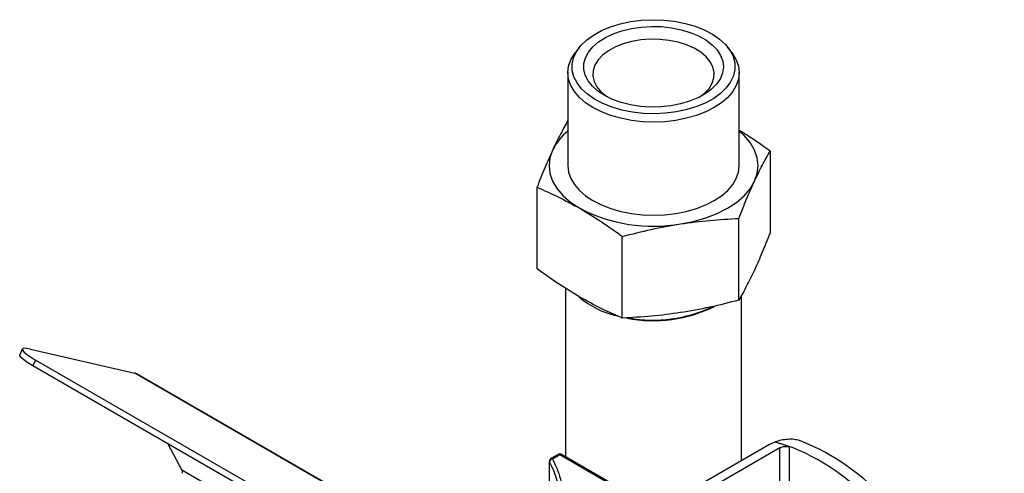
# Model space of a CAD drawing. Header units: millimetres. Extents: x -463 to 677, y -55 to 704.
# Tile 10 of 10: x 441 to 677, y 578 to 686. Entities that reach past the tile are written whole.
import ezdxf

# ---------------------------------------------------------------- set-up
doc = ezdxf.new("R2010")
doc.units = ezdxf.units.MM

msp = doc.modelspace()

# ---------------------------------------------------------------- linework, layer by layer
at = {"color": 7, "linetype": 'Continuous', "lineweight": 25}
for p, q in [((574.8257, 679.793), (573.9128, 678.6144)), ((611.3417, 678.6144), (610.4288, 679.793)), ((572.1272, 673.7838), (572.1272, 651.5184)), ((613.1272, 651.5184), (613.1272, 673.7838)), ((620.5111, 654.9854), (620.5111, 635.4477)), ((564.7434, 626.8213), (564.7434, 646.359)), ((613.0397, 619.3507), (613.0397, 638.8884)), ((585.1558, 615.0375), (585.1558, 634.5752)), ((571.5472, 622.1963), (571.5472, 581.8515)), ((613.7072, 580.9279), (613.7072, 620.5664)), ((441.5408, 607.6319), (440.9227, 606.2557)), ((443.4944, 607.6175), (468.458, 601.8438)), ((444.7125, 605.0054), (444.0944, 603.6292)), ((566.7647, 532.8132), (444.0944, 603.6292)), ((567.3828, 534.1894), (444.7125, 605.0054)), ((604.5986, 523.2515), (468.458, 601.8438)), ((605.0301, 523.0825), (468.8895, 601.6748)), ((476.4154, 584.9707), (479.7279, 578.6799)), ((620.4031, 584.7933), (559.2677, 549.5006)), ((621.6867, 585.38), (620.4031, 584.7933)), ((622.8723, 584.001), (561.1885, 548.3917)), ((569.7956, 582.4228), (568.0648, 581.4237)), ((568.4458, 581.3859), (570.1766, 582.3851)), ((570.1766, 582.3851), (588.1371, 572.0167)), ((588.5181, 572.0545), (570.5576, 582.4228)), ((625.0976, 584.2183), (625.0976, 561.1053)), ((567.6838, 580.7637), (567.6838, 567.8014))]:
    msp.add_line(p, q, dxfattribs=at)
at = {"color": 8, "linetype": 'Continuous', "lineweight": 25}
for p, q in [((622.8723, 564.6801), (622.8723, 584.001)), ((567.7209, 567.8479), (567.7209, 580.6281)), ((507.0528, 562.9056), (479.7279, 578.6799))]:
    msp.add_line(p, q, dxfattribs=at)
at = {"color": 7, "linetype": 'Continuous', "lineweight": 25, "flags": 128}
for points in [[(597.6742, 686.0716), (600.192, 685.5736), (602.5688, 684.8823), (604.7605, 684.0106), (606.7261, 682.9748), (608.4291, 681.7941), (609.8378, 680.4905), (610.9258, 679.0883), (611.673, 677.6137), (612.0654, 676.0941), (612.0957, 674.5577), (611.7633, 673.0333), (611.0745, 671.5493), (610.042, 670.1332), (608.6851, 668.8114), (607.0291, 667.6086), (605.1048, 666.5472), (602.9481, 665.647), (600.5991, 664.9246), (598.1017, 664.3937), (595.5022, 664.064), (592.8492, 663.9417), (590.1921, 664.0291), (587.5803, 664.3245), (585.0625, 664.8225), (582.6857, 665.5138), (580.494, 666.3855), (578.5284, 667.4213), (576.8254, 668.6021), (575.4167, 669.9056), (574.3287, 671.3078), (573.5815, 672.7824), (573.1891, 674.3021), (573.1588, 675.8384), (573.4912, 677.3628), (574.18, 678.8469), (575.2125, 680.263), (576.5694, 681.5847), (578.2254, 682.7875), (580.1497, 683.8489), (582.3064, 684.7492), (584.6553, 685.4715), (587.1528, 686.0025), (589.7523, 686.3322), (592.4053, 686.4544), (595.0624, 686.3671), (597.6742, 686.0716)], [(596.9573, 684.527), (599.2641, 684.0637), (601.4294, 683.4113), (603.4071, 682.584), (605.1551, 681.5992), (606.636, 680.4779), (607.8184, 679.2442), (608.677, 677.9242), (609.1936, 676.5461), (609.357, 675.1393), (609.1639, 673.7337), (608.6183, 672.3593), (607.7319, 671.0455), (606.5236, 669.8201), (605.0191, 668.7094), (603.2505, 667.7369), (601.2555, 666.9235), (599.0766, 666.2865), (596.7602, 665.8393), (594.3558, 665.5917), (591.9145, 665.5488), (589.4883, 665.7115), (587.1291, 666.0764), (584.8871, 666.6358), (582.81, 667.3776), (580.9422, 668.2861), (579.3234, 669.342), (577.9882, 670.5226), (576.965, 671.8029), (576.2756, 673.1555), (575.9347, 674.5517), (575.9496, 675.9617), (576.3199, 677.3554), (577.0378, 678.7031), (578.0879, 679.9761), (579.448, 681.1473), (581.0889, 682.1916), (582.9757, 683.0869), (585.0683, 683.8141), (587.3219, 684.3577), (589.6887, 684.706), (592.118, 684.8517), (594.5582, 684.7916), (596.9573, 684.527)], [(596.3879, 681.5039), (594.1461, 681.7438), (591.8668, 681.7782), (589.6063, 681.6064), (587.4201, 681.2326), (585.3622, 680.6659), (583.4832, 679.9204), (581.8293, 679.0144), (580.4413, 677.9701), (579.3534, 676.8134), (578.5923, 675.5727), (578.1768, 674.2785), (578.1171, 672.9627), (578.4147, 671.6577), (579.0623, 670.3957), (580.0438, 669.2077), (581.3353, 668.1229), (581.6282, 667.9207)], [(603.6263, 667.9207), (604.8132, 668.8332), (605.9011, 669.99), (606.6622, 671.2307), (607.0777, 672.5249), (607.1374, 673.8407), (606.8398, 675.1456), (606.1922, 676.4077), (605.2107, 677.5957), (603.9192, 678.6804), (602.3498, 679.6352), (600.5409, 680.4365), (598.5372, 681.0645), (596.3879, 681.5039)], [(611.3417, 678.6144), (611.5668, 678.3126), (612.4287, 676.8467), (612.9519, 675.3285), (613.1272, 673.7838), (612.9519, 672.2391), (612.4287, 670.7208), (611.5668, 669.2549), (610.3808, 667.8666), (608.891, 666.5795), (607.1229, 665.4156), (605.1069, 664.3949), (602.8772, 663.5349), (600.4723, 662.8502), (597.933, 662.3526), (595.303, 662.0506), (592.6272, 661.9494), (589.9515, 662.0506), (587.3215, 662.3526), (584.7822, 662.8502), (582.3772, 663.5349), (580.1476, 664.3949), (578.1316, 665.4156), (576.3635, 666.5795), (574.8737, 667.8666), (573.6877, 669.2549), (572.8258, 670.7208), (572.3026, 672.2391), (572.1272, 673.7838), (572.3026, 675.3285), (572.8258, 676.8467), (573.6877, 678.3126), (573.9128, 678.6144)], [(616.7754, 647.7831), (617.4134, 649.6346), (617.6272, 651.5184), (617.4134, 653.4022), (616.7754, 655.2537), (615.7242, 657.0413), (614.2779, 658.7345), (613.1272, 659.7788)], [(568.4791, 655.2537), (567.8411, 653.4022), (567.6272, 651.5184), (567.8411, 649.6346), (568.4791, 647.7831), (569.5303, 645.9954), (570.9766, 644.3023), (572.7934, 642.7326), (574.9496, 641.3133)], [(572.1272, 651.5184), (572.3026, 649.9737), (572.8258, 648.4554), (573.6877, 646.9896), (574.8737, 645.6012), (576.3635, 644.3141), (578.1316, 643.1502), (580.1476, 642.1295), (582.3772, 641.2695), (584.7822, 640.5848), (587.3215, 640.0872), (589.9515, 639.7852), (592.6272, 639.684), (595.303, 639.7852), (597.933, 640.0872), (600.4723, 640.5848), (602.8772, 641.2695), (605.1069, 642.1295), (607.1229, 643.1502), (608.891, 644.3141), (610.3808, 645.6012), (611.5668, 646.9896), (612.4287, 648.4554), (612.9519, 649.9737), (613.1272, 651.5184)], [(599.0977, 637.578), (602.1943, 638.1848), (605.1272, 639.0197), (607.8463, 640.0686), (610.3049, 641.3133), (612.4611, 642.7326), (614.2779, 644.3023), (615.7242, 645.9954), (616.7754, 647.7831)], [(444.0944, 603.6292), (442.8864, 604.3633), (441.9369, 605.02), (441.2823, 605.5743), (440.9478, 606.0048), (440.9227, 606.2557)], [(443.4944, 607.6175), (442.5475, 607.7918), (441.8958, 607.8099), (441.5644, 607.6712), (441.5659, 607.381), (441.9004, 606.9505), (442.555, 606.3962), (443.5045, 605.7394), (444.7125, 605.0054)]]:
    msp.add_lwpolyline(points, dxfattribs=at)
at = {"color": 7, "linetype": 'Continuous', "lineweight": 25}
for centre, radius, start, end in [((580.4614, 649.3268), 13.368, 128.567696, 153.681054), ((592.5848, 675.3974), 38.3762, 242.642825, 279.771097), ((588.7346, 636.4868), 21.4868, 229.779527, 257.062425), ((592.5848, 647.3338), 32.9184, 258.979864, 296.412809), ((592.6003, 647.2767), 32.7185, 259.611337, 295.422952), ((468.1102, 600.3204), 1.5626, 60.087531, 77.142481), ((552.5164, 571.7788), 17.5923, 325.162176, 30.200041), ((568.5697, 580.5419), 0.8531, 98.350114, 174.201878), ((478.2198, 577.9464), 1.677, 358.431769, 25.935886)]:
    msp.add_arc(centre, radius, start, end, dxfattribs=at)
at = {"color": 8, "linetype": 'Continuous', "lineweight": 25}
for centre, radius, start, end in [((569.9534, 582.0735), 0.3833, 54.382423, 114.307119), ((570.3998, 582.0735), 0.3833, 65.692881, 125.617577), ((567.9563, 580.7654), 0.2725, 180.329582, 210.268754), ((568.2235, 581.0833), 0.3755, 53.701923, 115.016531)]:
    msp.add_arc(centre, radius, start, end, dxfattribs=at)
at = {"color": 7, "linetype": 'Continuous', "lineweight": 25}
for centre, major_axis, start_param, end_param in [((631.6238, 536.9497), (-27.8802, 46.6236), 2.17945894, 5.74592737), ((631.1023, 534.7058), (-29.333, 49.0531), 5.63539625, 5.71987821), ((634.0484, 538.3494), (-27.8802, 46.6236), 3.13255599, 5.65656433)]:
    msp.add_ellipse(centre, major_axis=major_axis, ratio=0.58736872, start_param=start_param, end_param=end_param, dxfattribs=at)
for points, knots in [([(572.1272, 662.2966), (571.5373, 661.2535), (570.3257, 659.1111), (569.1053, 656.5618), (568.4791, 655.2537)], [0, 0, 0, 0, 0.48690418, 1, 1, 1, 1]), ([(620.5111, 654.9854), (618.8206, 656.2138), (616.3671, 657.9966), (613.8957, 659.502), (613.1272, 659.9701)], [0, 0, 0, 0, 0.68904608, 1, 1, 1, 1]), ([(568.4791, 655.2537), (567.8557, 653.8692), (566.606, 651.0934), (565.3652, 647.9397), (564.7434, 646.359)], [0, 0, 0, 0, 0.49879082, 1, 1, 1, 1]), ([(616.7754, 647.7831), (617.3988, 649.0846), (618.6485, 651.694), (619.8893, 653.8865), (620.5111, 654.9854)], [0, 0, 0, 0, 0.49879083, 1, 1, 1, 1]), ([(564.7434, 646.359), (566.4347, 645.6226), (569.8244, 644.1466), (573.2388, 642.259), (574.9496, 641.3133)], [0, 0, 0, 0, 0.49896316, 1, 1, 1, 1]), ([(613.0397, 638.8884), (613.6587, 640.4621), (614.8994, 643.616), (616.1492, 646.3921), (616.7754, 647.7831)], [0, 0, 0, 0, 0.498963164, 1, 1, 1, 1]), ([(574.9496, 641.3133), (576.6527, 640.2886), (580.0671, 638.2343), (583.4568, 635.7969), (585.1558, 634.5752)], [0, 0, 0, 0, 0.49879082, 1, 1, 1, 1]), ([(599.0977, 637.578), (601.4242, 637.8963), (606.0884, 638.5346), (610.7188, 638.7703), (613.0397, 638.8884)], [0, 0, 0, 0, 0.49879082, 1, 1, 1, 1]), ([(585.1558, 634.5752), (587.4662, 635.1725), (592.0966, 636.3696), (596.7608, 637.1746), (599.0977, 637.578)], [0, 0, 0, 0, 0.498963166, 1, 1, 1, 1]), ([(620.5111, 635.4477), (619.8921, 633.874), (618.6513, 630.7201), (617.4016, 627.9439), (616.7754, 626.553)], [0, 0, 0, 0, 0.49896317, 1, 1, 1, 1]), ([(574.9496, 620.0832), (573.2465, 621.1079), (569.8321, 623.1622), (566.4423, 625.5996), (564.7434, 626.8213)], [0, 0, 0, 0, 0.49879082, 1, 1, 1, 1]), ([(616.7754, 626.553), (616.152, 625.2515), (614.9023, 622.6421), (613.6615, 620.4496), (613.0397, 619.3507)], [0, 0, 0, 0, 0.49879082, 1, 1, 1, 1]), ([(585.1558, 615.0375), (583.4645, 615.7739), (580.0748, 617.2499), (576.6603, 619.1375), (574.9496, 620.0832)], [0, 0, 0, 0, 0.498963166, 1, 1, 1, 1]), ([(613.0397, 619.3507), (610.7293, 618.7534), (606.0988, 617.5563), (601.4347, 616.7512), (599.0977, 616.3479)], [0, 0, 0, 0, 0.49896317, 1, 1, 1, 1]), ([(599.0977, 616.3479), (596.7713, 616.0295), (592.1071, 615.3912), (587.4766, 615.1556), (585.1558, 615.0375)], [0, 0, 0, 0, 0.498790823, 1, 1, 1, 1]), ([(627.5241, 585.7182), (627.1186, 585.8321), (626.2996, 586.0622), (624.7584, 586.0611), (623.1582, 585.8612), (622.1728, 585.5427), (621.6867, 585.3857)], [0, 0, 0, 0, 0.24782158, 0.5005551, 0.75366709, 1, 1, 1, 1]), ([(570.5565, 582.4209), (570.5472, 582.427), (570.4748, 582.4746), (570.3063, 582.5255), (570.059, 582.5257), (569.8724, 582.4849), (569.8001, 582.4236), (569.7968, 582.4208)], [0, 0, 0, 0, 0.041684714, 0.326969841, 0.642244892, 0.983690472, 1, 1, 1, 1]), ([(622.8723, 584.001), (623.0352, 584.0792), (623.3611, 584.2356), (623.9849, 584.3514), (624.6069, 584.3602), (624.9339, 584.2656), (625.0976, 584.2183)], [0, 0, 0, 0, 0.24966347, 0.49949445, 0.74939706, 1, 1, 1, 1]), ([(556.1674, 551.9021), (557.6811, 552.8459), (560.7522, 554.7606), (564.5039, 558.0894), (567.5365, 561.7297), (569.6646, 565.6228), (570.8344, 569.6489), (570.9995, 573.6872), (570.2788, 577.6367), (569.051, 580.1481), (568.4458, 581.3859)], [0, 0, 0, 0, 0.12085971, 0.24519985, 0.37197354, 0.5, 0.62802646, 0.75480015, 0.87914029, 1, 1, 1, 1]), ([(568.066, 581.4217), (567.9914, 581.3683), (567.8426, 581.262), (567.7087, 581.0207), (567.6931, 580.847), (567.6856, 580.7638)], [0, 0, 0, 0, 0.34415504, 0.68593548, 1, 1, 1, 1])]:
    msp.add_open_spline(points, degree=3, knots=knots, dxfattribs=at)

doc.saveas('drawing.dxf')
